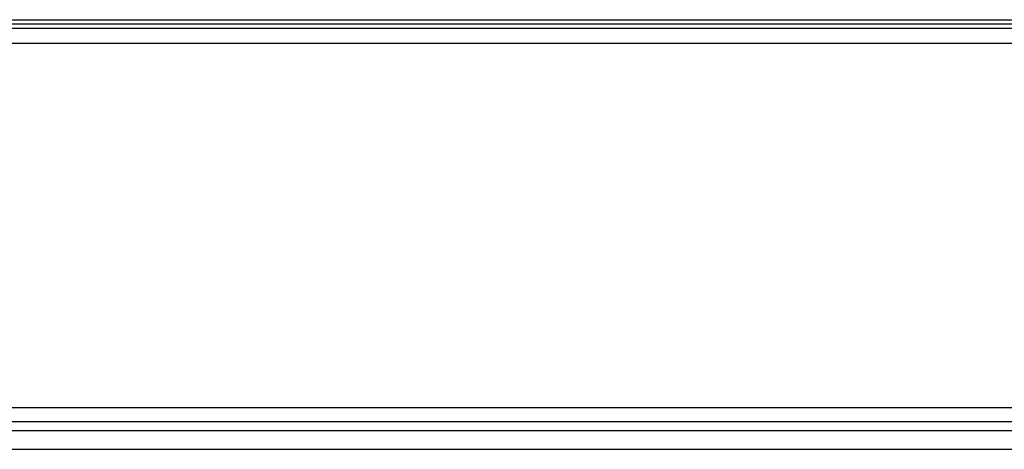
# Model space of a CAD drawing. Header units: millimetres. Extents: x -572 to 572, y -338 to 315.
# Tile 2 of 5: x -95 to 239, y -338 to -192. Entities that reach past the tile are written whole.
import ezdxf

# ---------------------------------------------------------------- set-up
doc = ezdxf.new("R2010")
doc.units = ezdxf.units.MM
doc.layers.add('MAIN-1', color=7, linetype='Continuous')
doc.layers.add('MAIN-2', color=7, linetype='Continuous')

msp = doc.modelspace()

# ---------------------------------------------------------------- linework, layer by layer
at = {"layer": 'MAIN-1'}
for p, q in [((572.5, -200), (-572.5, -200)), ((-527.5, -337.53), (527.5, -337.53))]:
    msp.add_line(p, q, dxfattribs=at)
at = {"layer": 'MAIN-2'}
for p, q in [((-527.5, -191.97), (527.5, -191.97)), ((-527.5, -191.97), (527.5, -191.97)), ((-527.5, -191.97), (527.5, -191.97)), ((-527.5, -191.97), (527.5, -191.97)), ((-527.5, -191.97), (527.5, -191.97)), ((-527.5, -191.97), (527.5, -191.97)), ((-527.5, -191.97), (527.5, -191.97)), ((527.5, -193.52), (-527.5, -193.52)), ((527.5, -193.52), (-527.5, -193.52)), ((527.5, -193.52), (-527.5, -193.52)), ((527.5, -193.52), (-527.5, -193.52)), ((527.5, -193.52), (-527.5, -193.52)), ((527.5, -193.52), (-527.5, -193.52)), ((527.5, -193.52), (-527.5, -193.52)), ((567.5, -195), (-567.5, -195)), ((-527.5, -323.42), (527.5, -323.42)), ((527.5, -328.18), (-527.5, -328.18)), ((527.5, -328.18), (-527.5, -328.18)), ((527.5, -328.18), (-527.5, -328.18)), ((527.5, -328.18), (-527.5, -328.18)), ((527.5, -328.18), (-527.5, -328.18)), ((527.5, -328.18), (-527.5, -328.18)), ((527.5, -328.18), (-527.5, -328.18)), ((527.5, -331.23), (-527.5, -331.23)), ((527.5, -331.23), (-527.5, -331.23)), ((527.5, -331.23), (-527.5, -331.23)), ((527.5, -331.23), (-527.5, -331.23)), ((527.5, -331.23), (-527.5, -331.23)), ((527.5, -331.23), (-527.5, -331.23)), ((527.5, -331.23), (-527.5, -331.23))]:
    msp.add_line(p, q, dxfattribs=at)

doc.saveas('drawing.dxf')
